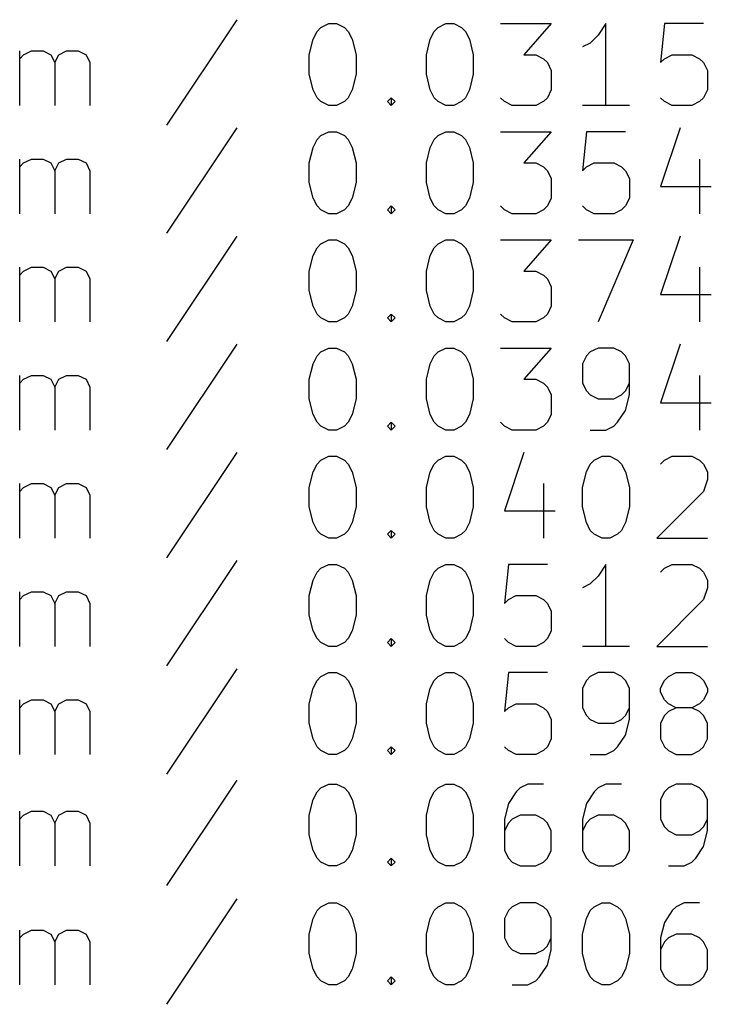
# Model space of a CAD drawing. Extents: x 95 to 218, y -204 to -74.
# Tile 2 of 8: x 110 to 127, y -203 to -179. Entities that reach past the tile are written whole.
import ezdxf

# ---------------------------------------------------------------- set-up
doc = ezdxf.new("R2010")
doc.units = 0
doc.layers.add('BLACK', color=7, linetype='CONTINUOUS')

msp = doc.modelspace()

# ---------------------------------------------------------------- linework, layer by layer
at = {"layer": 'BLACK', "linetype": 'CONTINUOUS'}
for p, q in [((115.775, -179.381), (114.061, -181.952)), ((117.832, -179.571), (118.023, -179.476)), ((118.023, -179.476), (118.213, -179.476)), ((118.213, -179.476), (118.404, -179.571)), ((120.69, -179.571), (120.88, -179.476)), ((120.88, -179.476), (121.071, -179.476)), ((121.071, -179.476), (121.261, -179.571)), ((122.213, -179.476), (123.452, -179.476)), ((123.452, -179.476), (122.785, -180.238)), ((124.785, -179.476), (124.594, -179.761)), ((124.785, -181.476), (124.785, -179.476)), ((126.213, -179.476), (126.118, -180.428)), ((127.166, -179.476), (126.213, -179.476)), ((117.642, -179.857), (117.737, -179.666)), ((117.737, -179.666), (117.832, -179.571)), ((118.404, -179.571), (118.499, -179.666)), ((118.499, -179.666), (118.594, -179.857)), ((120.499, -179.857), (120.594, -179.666)), ((120.594, -179.666), (120.69, -179.571)), ((121.261, -179.571), (121.356, -179.666)), ((121.356, -179.666), (121.452, -179.857)), ((117.547, -180.238), (117.642, -179.857)), ((118.594, -179.857), (118.69, -180.238)), ((120.404, -180.238), (120.499, -179.857)), ((121.452, -179.857), (121.547, -180.238)), ((124.404, -179.952), (124.213, -180.047)), ((124.594, -179.761), (124.404, -179.952)), ((110.48, -181.476), (110.48, -180.142)), ((110.575, -180.238), (110.766, -180.142)), ((110.766, -180.142), (111.052, -180.142)), ((111.052, -180.142), (111.242, -180.238)), ((111.432, -180.238), (111.623, -180.142)), ((111.623, -180.142), (111.909, -180.142)), ((111.909, -180.142), (112.099, -180.238)), ((110.48, -180.333), (110.575, -180.238)), ((111.242, -180.238), (111.337, -180.428)), ((111.337, -180.428), (111.432, -180.238)), ((111.337, -180.428), (111.337, -181.476)), ((112.099, -180.238), (112.194, -180.428)), ((112.194, -180.428), (112.194, -181.476)), ((117.547, -180.714), (117.547, -180.238)), ((118.69, -180.238), (118.69, -180.714)), ((120.404, -180.714), (120.404, -180.238)), ((121.547, -180.238), (121.547, -180.714)), ((122.785, -180.238), (123.071, -180.238)), ((123.071, -180.238), (123.261, -180.333)), ((123.261, -180.333), (123.356, -180.428)), ((123.356, -180.428), (123.452, -180.619)), ((126.118, -180.428), (126.213, -180.333)), ((126.213, -180.333), (126.404, -180.238)), ((126.404, -180.238), (126.88, -180.238)), ((126.88, -180.238), (127.071, -180.333)), ((127.071, -180.333), (127.166, -180.428)), ((127.166, -180.428), (127.261, -180.619)), ((123.452, -180.619), (123.452, -181.095)), ((127.261, -180.619), (127.261, -181.095)), ((117.642, -181.095), (117.547, -180.714)), ((118.69, -180.714), (118.594, -181.095)), ((120.499, -181.095), (120.404, -180.714)), ((121.547, -180.714), (121.452, -181.095)), ((117.737, -181.285), (117.642, -181.095)), ((118.594, -181.095), (118.499, -181.285)), ((120.594, -181.285), (120.499, -181.095)), ((121.452, -181.095), (121.356, -181.285)), ((123.452, -181.095), (123.356, -181.285)), ((127.261, -181.095), (127.166, -181.285)), ((117.832, -181.381), (117.737, -181.285)), ((118.023, -181.476), (117.832, -181.381)), ((118.404, -181.381), (118.213, -181.476)), ((118.499, -181.285), (118.404, -181.381)), ((119.452, -181.381), (119.547, -181.285)), ((119.547, -181.476), (119.452, -181.381)), ((119.547, -181.285), (119.642, -181.381)), ((119.547, -181.285), (119.547, -181.476)), ((119.642, -181.381), (119.547, -181.476)), ((120.69, -181.381), (120.594, -181.285)), ((120.88, -181.476), (120.69, -181.381)), ((121.261, -181.381), (121.071, -181.476)), ((121.356, -181.285), (121.261, -181.381)), ((122.309, -181.381), (122.213, -181.285)), ((122.499, -181.476), (122.309, -181.381)), ((123.261, -181.381), (123.071, -181.476)), ((123.356, -181.285), (123.261, -181.381)), ((126.213, -181.381), (126.118, -181.285)), ((126.404, -181.476), (126.213, -181.381)), ((127.071, -181.381), (126.88, -181.476)), ((127.166, -181.285), (127.071, -181.381)), ((118.213, -181.476), (118.023, -181.476)), ((121.071, -181.476), (120.88, -181.476)), ((123.071, -181.476), (122.499, -181.476)), ((125.356, -181.476), (124.213, -181.476)), ((126.88, -181.476), (126.404, -181.476)), ((115.775, -182.021), (114.061, -184.592)), ((117.832, -182.211), (118.023, -182.116)), ((118.023, -182.116), (118.213, -182.116)), ((118.213, -182.116), (118.404, -182.211)), ((120.69, -182.211), (120.88, -182.116)), ((120.88, -182.116), (121.071, -182.116)), ((121.071, -182.116), (121.261, -182.211)), ((122.213, -182.116), (123.452, -182.116)), ((123.452, -182.116), (122.785, -182.878)), ((124.309, -182.116), (124.213, -183.068)), ((125.261, -182.116), (124.309, -182.116)), ((126.594, -182.021), (126.118, -183.449)), ((117.642, -182.497), (117.737, -182.306)), ((117.737, -182.306), (117.832, -182.211)), ((118.404, -182.211), (118.499, -182.306)), ((118.499, -182.306), (118.594, -182.497)), ((120.499, -182.497), (120.594, -182.306)), ((120.594, -182.306), (120.69, -182.211)), ((121.261, -182.211), (121.356, -182.306)), ((121.356, -182.306), (121.452, -182.497)), ((117.547, -182.878), (117.642, -182.497)), ((118.594, -182.497), (118.69, -182.878)), ((120.404, -182.878), (120.499, -182.497)), ((121.452, -182.497), (121.547, -182.878)), ((110.48, -184.116), (110.48, -182.782)), ((110.575, -182.878), (110.766, -182.782)), ((110.766, -182.782), (111.052, -182.782)), ((111.052, -182.782), (111.242, -182.878)), ((111.432, -182.878), (111.623, -182.782)), ((111.623, -182.782), (111.909, -182.782)), ((111.909, -182.782), (112.099, -182.878)), ((127.071, -182.782), (127.071, -184.116)), ((110.48, -182.973), (110.575, -182.878)), ((111.242, -182.878), (111.337, -183.068)), ((111.337, -183.068), (111.432, -182.878)), ((111.337, -183.068), (111.337, -184.116)), ((112.099, -182.878), (112.194, -183.068)), ((112.194, -183.068), (112.194, -184.116)), ((117.547, -183.354), (117.547, -182.878)), ((118.69, -182.878), (118.69, -183.354)), ((120.404, -183.354), (120.404, -182.878)), ((121.547, -182.878), (121.547, -183.354)), ((122.785, -182.878), (123.071, -182.878)), ((123.071, -182.878), (123.261, -182.973)), ((123.261, -182.973), (123.356, -183.068)), ((123.356, -183.068), (123.452, -183.259)), ((124.213, -183.068), (124.309, -182.973)), ((124.309, -182.973), (124.499, -182.878)), ((124.499, -182.878), (124.975, -182.878)), ((124.975, -182.878), (125.166, -182.973)), ((125.166, -182.973), (125.261, -183.068)), ((125.261, -183.068), (125.356, -183.259)), ((117.642, -183.735), (117.547, -183.354)), ((118.69, -183.354), (118.594, -183.735)), ((120.499, -183.735), (120.404, -183.354)), ((121.547, -183.354), (121.452, -183.735)), ((123.452, -183.259), (123.452, -183.735)), ((125.356, -183.259), (125.356, -183.735)), ((126.118, -183.449), (127.356, -183.449)), ((117.737, -183.925), (117.642, -183.735)), ((118.594, -183.735), (118.499, -183.925)), ((120.594, -183.925), (120.499, -183.735)), ((121.452, -183.735), (121.356, -183.925)), ((123.452, -183.735), (123.356, -183.925)), ((125.356, -183.735), (125.261, -183.925)), ((117.832, -184.021), (117.737, -183.925)), ((118.023, -184.116), (117.832, -184.021)), ((118.404, -184.021), (118.213, -184.116)), ((118.499, -183.925), (118.404, -184.021)), ((119.452, -184.021), (119.547, -183.925)), ((119.547, -184.116), (119.452, -184.021)), ((119.547, -183.925), (119.642, -184.021)), ((119.547, -183.925), (119.547, -184.116)), ((119.642, -184.021), (119.547, -184.116)), ((120.69, -184.021), (120.594, -183.925)), ((120.88, -184.116), (120.69, -184.021)), ((121.261, -184.021), (121.071, -184.116)), ((121.356, -183.925), (121.261, -184.021)), ((122.309, -184.021), (122.213, -183.925)), ((122.499, -184.116), (122.309, -184.021)), ((123.261, -184.021), (123.071, -184.116)), ((123.356, -183.925), (123.261, -184.021)), ((124.309, -184.021), (124.213, -183.925)), ((124.499, -184.116), (124.309, -184.021)), ((125.166, -184.021), (124.975, -184.116)), ((125.261, -183.925), (125.166, -184.021)), ((118.213, -184.116), (118.023, -184.116)), ((121.071, -184.116), (120.88, -184.116)), ((123.071, -184.116), (122.499, -184.116)), ((124.975, -184.116), (124.499, -184.116)), ((115.775, -184.661), (114.061, -187.232)), ((117.832, -184.851), (118.023, -184.756)), ((118.023, -184.756), (118.213, -184.756)), ((118.213, -184.756), (118.404, -184.851)), ((120.69, -184.851), (120.88, -184.756)), ((120.88, -184.756), (121.071, -184.756)), ((121.071, -184.756), (121.261, -184.851)), ((122.213, -184.756), (123.452, -184.756)), ((123.452, -184.756), (122.785, -185.518)), ((124.118, -184.756), (125.452, -184.756)), ((125.452, -184.756), (124.594, -186.756)), ((126.594, -184.661), (126.118, -186.089)), ((117.642, -185.137), (117.737, -184.946)), ((117.737, -184.946), (117.832, -184.851)), ((118.404, -184.851), (118.499, -184.946)), ((118.499, -184.946), (118.594, -185.137)), ((120.499, -185.137), (120.594, -184.946)), ((120.594, -184.946), (120.69, -184.851)), ((121.261, -184.851), (121.356, -184.946)), ((121.356, -184.946), (121.452, -185.137)), ((117.547, -185.518), (117.642, -185.137)), ((118.594, -185.137), (118.69, -185.518)), ((120.404, -185.518), (120.499, -185.137)), ((121.452, -185.137), (121.547, -185.518)), ((110.48, -186.756), (110.48, -185.422)), ((110.48, -185.613), (110.575, -185.518)), ((110.575, -185.518), (110.766, -185.422)), ((110.766, -185.422), (111.052, -185.422)), ((111.052, -185.422), (111.242, -185.518)), ((111.242, -185.518), (111.337, -185.708)), ((111.337, -185.708), (111.432, -185.518)), ((111.432, -185.518), (111.623, -185.422)), ((111.623, -185.422), (111.909, -185.422)), ((111.909, -185.422), (112.099, -185.518)), ((112.099, -185.518), (112.194, -185.708)), ((117.547, -185.994), (117.547, -185.518)), ((118.69, -185.518), (118.69, -185.994)), ((120.404, -185.994), (120.404, -185.518)), ((121.547, -185.518), (121.547, -185.994)), ((122.785, -185.518), (123.071, -185.518)), ((123.071, -185.518), (123.261, -185.613)), ((127.071, -185.422), (127.071, -186.756)), ((111.337, -185.708), (111.337, -186.756)), ((112.194, -185.708), (112.194, -186.756)), ((123.261, -185.613), (123.356, -185.708)), ((123.356, -185.708), (123.452, -185.899)), ((117.642, -186.375), (117.547, -185.994)), ((118.69, -185.994), (118.594, -186.375)), ((120.499, -186.375), (120.404, -185.994)), ((121.547, -185.994), (121.452, -186.375)), ((123.452, -185.899), (123.452, -186.375)), ((126.118, -186.089), (127.356, -186.089)), ((117.737, -186.565), (117.642, -186.375)), ((118.594, -186.375), (118.499, -186.565)), ((120.594, -186.565), (120.499, -186.375)), ((121.452, -186.375), (121.356, -186.565)), ((123.452, -186.375), (123.356, -186.565)), ((117.832, -186.661), (117.737, -186.565)), ((118.023, -186.756), (117.832, -186.661)), ((118.404, -186.661), (118.213, -186.756)), ((118.499, -186.565), (118.404, -186.661)), ((119.452, -186.661), (119.547, -186.565)), ((119.547, -186.756), (119.452, -186.661)), ((119.547, -186.565), (119.642, -186.661)), ((119.547, -186.565), (119.547, -186.756)), ((119.642, -186.661), (119.547, -186.756)), ((120.69, -186.661), (120.594, -186.565)), ((120.88, -186.756), (120.69, -186.661)), ((121.261, -186.661), (121.071, -186.756)), ((121.356, -186.565), (121.261, -186.661)), ((122.309, -186.661), (122.213, -186.565)), ((122.499, -186.756), (122.309, -186.661)), ((123.261, -186.661), (123.071, -186.756)), ((123.356, -186.565), (123.261, -186.661)), ((118.213, -186.756), (118.023, -186.756)), ((121.071, -186.756), (120.88, -186.756)), ((123.071, -186.756), (122.499, -186.756)), ((115.775, -187.301), (114.061, -189.872)), ((117.832, -187.491), (118.023, -187.396)), ((118.023, -187.396), (118.213, -187.396)), ((118.213, -187.396), (118.404, -187.491)), ((120.69, -187.491), (120.88, -187.396)), ((120.88, -187.396), (121.071, -187.396)), ((121.071, -187.396), (121.261, -187.491)), ((122.213, -187.396), (123.452, -187.396)), ((123.452, -187.396), (122.785, -188.158)), ((124.594, -187.396), (124.404, -187.491)), ((124.975, -187.396), (124.594, -187.396)), ((125.166, -187.491), (124.975, -187.396)), ((126.594, -187.301), (126.118, -188.729)), ((117.642, -187.777), (117.737, -187.586)), ((117.737, -187.586), (117.832, -187.491)), ((118.404, -187.491), (118.499, -187.586)), ((118.499, -187.586), (118.594, -187.777)), ((120.499, -187.777), (120.594, -187.586)), ((120.594, -187.586), (120.69, -187.491)), ((121.261, -187.491), (121.356, -187.586)), ((121.356, -187.586), (121.452, -187.777)), ((124.309, -187.586), (124.213, -187.777)), ((124.404, -187.491), (124.309, -187.586)), ((125.261, -187.586), (125.166, -187.491)), ((125.356, -187.777), (125.261, -187.586)), ((117.547, -188.158), (117.642, -187.777)), ((118.594, -187.777), (118.69, -188.158)), ((120.404, -188.158), (120.499, -187.777)), ((121.452, -187.777), (121.547, -188.158)), ((124.213, -187.777), (124.213, -188.253)), ((125.356, -188.539), (125.356, -187.777)), ((110.48, -189.396), (110.48, -188.062)), ((110.48, -188.253), (110.575, -188.158)), ((110.575, -188.158), (110.766, -188.062)), ((110.766, -188.062), (111.052, -188.062)), ((111.052, -188.062), (111.242, -188.158)), ((111.242, -188.158), (111.337, -188.348)), ((111.337, -188.348), (111.432, -188.158)), ((111.432, -188.158), (111.623, -188.062)), ((111.623, -188.062), (111.909, -188.062)), ((111.909, -188.062), (112.099, -188.158)), ((112.099, -188.158), (112.194, -188.348)), ((117.547, -188.634), (117.547, -188.158)), ((118.69, -188.158), (118.69, -188.634)), ((120.404, -188.634), (120.404, -188.158)), ((121.547, -188.158), (121.547, -188.634)), ((122.785, -188.158), (123.071, -188.158)), ((123.071, -188.158), (123.261, -188.253)), ((127.071, -188.062), (127.071, -189.396)), ((111.337, -188.348), (111.337, -189.396)), ((112.194, -188.348), (112.194, -189.396)), ((123.261, -188.253), (123.356, -188.348)), ((123.356, -188.348), (123.452, -188.539)), ((124.213, -188.253), (124.309, -188.443)), ((125.261, -188.443), (125.356, -188.253)), ((117.642, -189.015), (117.547, -188.634)), ((118.69, -188.634), (118.594, -189.015)), ((120.499, -189.015), (120.404, -188.634)), ((121.547, -188.634), (121.452, -189.015)), ((123.452, -188.539), (123.452, -189.015)), ((124.309, -188.443), (124.404, -188.539)), ((124.404, -188.539), (124.594, -188.634)), ((124.594, -188.634), (124.975, -188.634)), ((124.975, -188.634), (125.166, -188.539)), ((125.166, -188.539), (125.261, -188.443)), ((125.261, -188.92), (125.356, -188.539)), ((126.118, -188.729), (127.356, -188.729)), ((117.737, -189.205), (117.642, -189.015)), ((118.594, -189.015), (118.499, -189.205)), ((120.594, -189.205), (120.499, -189.015)), ((121.452, -189.015), (121.356, -189.205)), ((123.452, -189.015), (123.356, -189.205)), ((125.071, -189.205), (125.261, -188.92)), ((117.832, -189.301), (117.737, -189.205)), ((118.023, -189.396), (117.832, -189.301)), ((118.404, -189.301), (118.213, -189.396)), ((118.499, -189.205), (118.404, -189.301)), ((119.452, -189.301), (119.547, -189.205)), ((119.547, -189.396), (119.452, -189.301)), ((119.547, -189.205), (119.642, -189.301)), ((119.547, -189.205), (119.547, -189.396)), ((119.642, -189.301), (119.547, -189.396)), ((120.69, -189.301), (120.594, -189.205)), ((120.88, -189.396), (120.69, -189.301)), ((121.261, -189.301), (121.071, -189.396)), ((121.356, -189.205), (121.261, -189.301)), ((122.309, -189.301), (122.213, -189.205)), ((122.499, -189.396), (122.309, -189.301)), ((123.261, -189.301), (123.071, -189.396)), ((123.356, -189.205), (123.261, -189.301)), ((124.785, -189.396), (124.975, -189.301)), ((124.975, -189.301), (125.071, -189.205)), ((118.213, -189.396), (118.023, -189.396)), ((121.071, -189.396), (120.88, -189.396)), ((123.071, -189.396), (122.499, -189.396)), ((124.404, -189.396), (124.785, -189.396)), ((115.775, -189.941), (114.061, -192.512)), ((117.832, -190.131), (118.023, -190.036)), ((118.023, -190.036), (118.213, -190.036)), ((118.213, -190.036), (118.404, -190.131)), ((120.69, -190.131), (120.88, -190.036)), ((120.88, -190.036), (121.071, -190.036)), ((121.071, -190.036), (121.261, -190.131)), ((122.785, -189.941), (122.309, -191.369)), ((124.499, -190.131), (124.69, -190.036)), ((124.69, -190.036), (124.88, -190.036)), ((124.88, -190.036), (125.071, -190.131)), ((126.213, -190.131), (126.404, -190.036)), ((126.404, -190.036), (126.88, -190.036)), ((126.88, -190.036), (127.071, -190.131)), ((117.642, -190.417), (117.737, -190.226)), ((117.737, -190.226), (117.832, -190.131)), ((118.404, -190.131), (118.499, -190.226)), ((118.499, -190.226), (118.594, -190.417)), ((120.499, -190.417), (120.594, -190.226)), ((120.594, -190.226), (120.69, -190.131)), ((121.261, -190.131), (121.356, -190.226)), ((121.356, -190.226), (121.452, -190.417)), ((124.309, -190.417), (124.404, -190.226)), ((124.404, -190.226), (124.499, -190.131)), ((125.071, -190.131), (125.166, -190.226)), ((125.166, -190.226), (125.261, -190.417)), ((126.118, -190.226), (126.213, -190.131)), ((127.071, -190.131), (127.166, -190.226)), ((127.166, -190.226), (127.261, -190.417)), ((117.547, -190.798), (117.642, -190.417)), ((118.594, -190.417), (118.69, -190.798)), ((120.404, -190.798), (120.499, -190.417)), ((121.452, -190.417), (121.547, -190.798)), ((124.213, -190.798), (124.309, -190.417)), ((125.261, -190.417), (125.356, -190.798)), ((127.261, -190.417), (127.261, -190.607)), ((110.48, -192.036), (110.48, -190.702)), ((110.48, -190.893), (110.575, -190.798)), ((110.575, -190.798), (110.766, -190.702)), ((110.766, -190.702), (111.052, -190.702)), ((111.052, -190.702), (111.242, -190.798)), ((111.242, -190.798), (111.337, -190.988)), ((111.337, -190.988), (111.432, -190.798)), ((111.432, -190.798), (111.623, -190.702)), ((111.623, -190.702), (111.909, -190.702)), ((111.909, -190.702), (112.099, -190.798)), ((112.099, -190.798), (112.194, -190.988)), ((117.547, -191.274), (117.547, -190.798)), ((118.69, -190.798), (118.69, -191.274)), ((120.404, -191.274), (120.404, -190.798)), ((121.547, -190.798), (121.547, -191.274)), ((123.261, -190.702), (123.261, -192.036)), ((124.213, -191.274), (124.213, -190.798)), ((125.356, -190.798), (125.356, -191.274)), ((127.261, -190.607), (127.166, -190.893)), ((111.337, -190.988), (111.337, -192.036)), ((112.194, -190.988), (112.194, -192.036)), ((127.166, -190.893), (126.023, -192.036)), ((117.642, -191.655), (117.547, -191.274)), ((118.69, -191.274), (118.594, -191.655)), ((120.499, -191.655), (120.404, -191.274)), ((121.547, -191.274), (121.452, -191.655)), ((124.309, -191.655), (124.213, -191.274)), ((125.356, -191.274), (125.261, -191.655)), ((122.309, -191.369), (123.547, -191.369)), ((117.737, -191.845), (117.642, -191.655)), ((118.594, -191.655), (118.499, -191.845)), ((120.594, -191.845), (120.499, -191.655)), ((121.452, -191.655), (121.356, -191.845)), ((124.404, -191.845), (124.309, -191.655)), ((125.261, -191.655), (125.166, -191.845)), ((117.832, -191.941), (117.737, -191.845)), ((118.023, -192.036), (117.832, -191.941)), ((118.404, -191.941), (118.213, -192.036)), ((118.499, -191.845), (118.404, -191.941)), ((119.452, -191.941), (119.547, -191.845)), ((119.547, -192.036), (119.452, -191.941)), ((119.547, -191.845), (119.642, -191.941)), ((119.547, -191.845), (119.547, -192.036)), ((119.642, -191.941), (119.547, -192.036)), ((120.69, -191.941), (120.594, -191.845)), ((120.88, -192.036), (120.69, -191.941)), ((121.261, -191.941), (121.071, -192.036)), ((121.356, -191.845), (121.261, -191.941)), ((124.499, -191.941), (124.404, -191.845)), ((124.69, -192.036), (124.499, -191.941)), ((125.071, -191.941), (124.88, -192.036)), ((125.166, -191.845), (125.071, -191.941)), ((118.213, -192.036), (118.023, -192.036)), ((121.071, -192.036), (120.88, -192.036)), ((124.88, -192.036), (124.69, -192.036)), ((126.023, -192.036), (127.261, -192.036)), ((115.775, -192.581), (114.061, -195.152)), ((117.832, -192.771), (118.023, -192.676)), ((118.023, -192.676), (118.213, -192.676)), ((118.213, -192.676), (118.404, -192.771)), ((120.69, -192.771), (120.88, -192.676)), ((120.88, -192.676), (121.071, -192.676)), ((121.071, -192.676), (121.261, -192.771)), ((122.404, -192.676), (122.309, -193.628)), ((123.356, -192.676), (122.404, -192.676)), ((124.785, -192.676), (124.594, -192.961)), ((124.785, -194.676), (124.785, -192.676)), ((126.213, -192.771), (126.404, -192.676)), ((126.404, -192.676), (126.88, -192.676)), ((126.88, -192.676), (127.071, -192.771)), ((117.642, -193.057), (117.737, -192.866)), ((117.737, -192.866), (117.832, -192.771)), ((118.404, -192.771), (118.499, -192.866)), ((118.499, -192.866), (118.594, -193.057)), ((120.499, -193.057), (120.594, -192.866)), ((120.594, -192.866), (120.69, -192.771)), ((121.261, -192.771), (121.356, -192.866)), ((121.356, -192.866), (121.452, -193.057)), ((124.594, -192.961), (124.404, -193.152)), ((126.118, -192.866), (126.213, -192.771)), ((127.071, -192.771), (127.166, -192.866)), ((127.166, -192.866), (127.261, -193.057)), ((117.547, -193.438), (117.642, -193.057)), ((118.594, -193.057), (118.69, -193.438)), ((120.404, -193.438), (120.499, -193.057)), ((121.452, -193.057), (121.547, -193.438)), ((124.404, -193.152), (124.213, -193.247)), ((127.261, -193.057), (127.261, -193.247)), ((110.48, -194.676), (110.48, -193.342)), ((110.48, -193.533), (110.575, -193.438)), ((110.575, -193.438), (110.766, -193.342)), ((110.766, -193.342), (111.052, -193.342)), ((111.052, -193.342), (111.242, -193.438)), ((111.242, -193.438), (111.337, -193.628)), ((111.337, -193.628), (111.432, -193.438)), ((111.432, -193.438), (111.623, -193.342)), ((111.623, -193.342), (111.909, -193.342)), ((111.909, -193.342), (112.099, -193.438)), ((112.099, -193.438), (112.194, -193.628)), ((117.547, -193.914), (117.547, -193.438)), ((118.69, -193.438), (118.69, -193.914)), ((120.404, -193.914), (120.404, -193.438)), ((121.547, -193.438), (121.547, -193.914)), ((122.404, -193.533), (122.594, -193.438)), ((122.594, -193.438), (123.071, -193.438)), ((123.071, -193.438), (123.261, -193.533)), ((127.261, -193.247), (127.166, -193.533)), ((111.337, -193.628), (111.337, -194.676)), ((112.194, -193.628), (112.194, -194.676)), ((122.309, -193.628), (122.404, -193.533)), ((123.261, -193.533), (123.356, -193.628)), ((123.356, -193.628), (123.452, -193.819)), ((127.166, -193.533), (126.023, -194.676)), ((117.642, -194.295), (117.547, -193.914)), ((118.69, -193.914), (118.594, -194.295)), ((120.499, -194.295), (120.404, -193.914)), ((121.547, -193.914), (121.452, -194.295)), ((123.452, -193.819), (123.452, -194.295)), ((117.737, -194.485), (117.642, -194.295)), ((118.594, -194.295), (118.499, -194.485)), ((120.594, -194.485), (120.499, -194.295)), ((121.452, -194.295), (121.356, -194.485)), ((123.452, -194.295), (123.356, -194.485)), ((117.832, -194.581), (117.737, -194.485)), ((118.023, -194.676), (117.832, -194.581)), ((118.404, -194.581), (118.213, -194.676)), ((118.499, -194.485), (118.404, -194.581)), ((119.452, -194.581), (119.547, -194.485)), ((119.547, -194.676), (119.452, -194.581)), ((119.547, -194.485), (119.642, -194.581)), ((119.547, -194.485), (119.547, -194.676)), ((119.642, -194.581), (119.547, -194.676)), ((120.69, -194.581), (120.594, -194.485)), ((120.88, -194.676), (120.69, -194.581)), ((121.261, -194.581), (121.071, -194.676)), ((121.356, -194.485), (121.261, -194.581)), ((122.404, -194.581), (122.309, -194.485)), ((122.594, -194.676), (122.404, -194.581)), ((123.261, -194.581), (123.071, -194.676)), ((123.356, -194.485), (123.261, -194.581)), ((118.213, -194.676), (118.023, -194.676)), ((121.071, -194.676), (120.88, -194.676)), ((123.071, -194.676), (122.594, -194.676)), ((125.356, -194.676), (124.213, -194.676)), ((126.023, -194.676), (127.261, -194.676)), ((115.775, -195.221), (114.061, -197.792)), ((117.832, -195.411), (118.023, -195.316)), ((118.023, -195.316), (118.213, -195.316)), ((118.213, -195.316), (118.404, -195.411)), ((120.69, -195.411), (120.88, -195.316)), ((120.88, -195.316), (121.071, -195.316)), ((121.071, -195.316), (121.261, -195.411)), ((122.404, -195.316), (122.309, -196.268)), ((123.356, -195.316), (122.404, -195.316)), ((124.594, -195.316), (124.404, -195.411)), ((124.975, -195.316), (124.594, -195.316)), ((125.166, -195.411), (124.975, -195.316)), ((126.309, -195.411), (126.499, -195.316)), ((126.499, -195.316), (126.88, -195.316)), ((126.88, -195.316), (127.071, -195.411)), ((117.642, -195.697), (117.737, -195.506)), ((117.737, -195.506), (117.832, -195.411)), ((118.404, -195.411), (118.499, -195.506)), ((118.499, -195.506), (118.594, -195.697)), ((120.499, -195.697), (120.594, -195.506)), ((120.594, -195.506), (120.69, -195.411)), ((121.261, -195.411), (121.356, -195.506)), ((121.356, -195.506), (121.452, -195.697)), ((124.309, -195.506), (124.213, -195.697)), ((124.404, -195.411), (124.309, -195.506)), ((125.261, -195.506), (125.166, -195.411)), ((125.356, -195.697), (125.261, -195.506)), ((126.118, -195.697), (126.213, -195.506)), ((126.213, -195.506), (126.309, -195.411)), ((127.071, -195.411), (127.166, -195.506)), ((127.166, -195.506), (127.261, -195.697)), ((117.547, -196.078), (117.642, -195.697)), ((118.594, -195.697), (118.69, -196.078)), ((120.404, -196.078), (120.499, -195.697)), ((121.452, -195.697), (121.547, -196.078)), ((124.213, -195.697), (124.213, -196.173)), ((125.356, -196.459), (125.356, -195.697)), ((126.118, -195.792), (126.118, -195.697)), ((126.213, -195.982), (126.118, -195.792)), ((127.261, -195.792), (127.166, -195.982)), ((127.261, -195.697), (127.261, -195.792)), ((110.48, -197.316), (110.48, -195.982)), ((110.48, -196.173), (110.575, -196.078)), ((110.575, -196.078), (110.766, -195.982)), ((110.766, -195.982), (111.052, -195.982)), ((111.052, -195.982), (111.242, -196.078)), ((111.242, -196.078), (111.337, -196.268)), ((111.337, -196.268), (111.432, -196.078)), ((111.432, -196.078), (111.623, -195.982)), ((111.623, -195.982), (111.909, -195.982)), ((111.909, -195.982), (112.099, -196.078)), ((112.099, -196.078), (112.194, -196.268)), ((117.547, -196.554), (117.547, -196.078)), ((118.69, -196.078), (118.69, -196.554)), ((120.404, -196.554), (120.404, -196.078)), ((121.547, -196.078), (121.547, -196.554)), ((122.404, -196.173), (122.594, -196.078)), ((122.594, -196.078), (123.071, -196.078)), ((123.071, -196.078), (123.261, -196.173)), ((126.309, -196.078), (126.213, -195.982)), ((126.499, -196.173), (126.309, -196.078)), ((127.071, -196.078), (126.88, -196.173)), ((127.166, -195.982), (127.071, -196.078)), ((111.337, -196.268), (111.337, -197.316)), ((112.194, -196.268), (112.194, -197.316)), ((122.309, -196.268), (122.404, -196.173)), ((123.261, -196.173), (123.356, -196.268)), ((123.356, -196.268), (123.452, -196.459)), ((124.213, -196.173), (124.309, -196.363)), ((125.261, -196.363), (125.356, -196.173)), ((126.309, -196.268), (126.213, -196.363)), ((126.499, -196.173), (126.309, -196.268)), ((126.88, -196.173), (126.499, -196.173)), ((127.071, -196.268), (126.88, -196.173)), ((127.166, -196.363), (127.071, -196.268)), ((117.642, -196.935), (117.547, -196.554)), ((118.69, -196.554), (118.594, -196.935)), ((120.499, -196.935), (120.404, -196.554)), ((121.547, -196.554), (121.452, -196.935)), ((123.452, -196.459), (123.452, -196.935)), ((124.309, -196.363), (124.404, -196.459)), ((124.404, -196.459), (124.594, -196.554)), ((124.594, -196.554), (124.975, -196.554)), ((124.975, -196.554), (125.166, -196.459)), ((125.166, -196.459), (125.261, -196.363)), ((125.261, -196.84), (125.356, -196.459)), ((126.213, -196.363), (126.118, -196.554)), ((126.118, -196.554), (126.118, -196.935)), ((127.261, -196.554), (127.166, -196.363)), ((127.261, -196.935), (127.261, -196.554)), ((117.737, -197.125), (117.642, -196.935)), ((118.594, -196.935), (118.499, -197.125)), ((120.594, -197.125), (120.499, -196.935)), ((121.452, -196.935), (121.356, -197.125)), ((123.452, -196.935), (123.356, -197.125)), ((125.071, -197.125), (125.261, -196.84)), ((126.118, -196.935), (126.213, -197.125)), ((127.166, -197.125), (127.261, -196.935)), ((117.832, -197.221), (117.737, -197.125)), ((118.023, -197.316), (117.832, -197.221)), ((118.404, -197.221), (118.213, -197.316)), ((118.499, -197.125), (118.404, -197.221)), ((119.452, -197.221), (119.547, -197.125)), ((119.547, -197.316), (119.452, -197.221)), ((119.547, -197.125), (119.642, -197.221)), ((119.547, -197.125), (119.547, -197.316)), ((119.642, -197.221), (119.547, -197.316)), ((120.69, -197.221), (120.594, -197.125)), ((120.88, -197.316), (120.69, -197.221)), ((121.261, -197.221), (121.071, -197.316)), ((121.356, -197.125), (121.261, -197.221)), ((122.404, -197.221), (122.309, -197.125)), ((122.594, -197.316), (122.404, -197.221)), ((123.261, -197.221), (123.071, -197.316)), ((123.356, -197.125), (123.261, -197.221)), ((124.785, -197.316), (124.975, -197.221)), ((124.975, -197.221), (125.071, -197.125)), ((126.213, -197.125), (126.309, -197.221)), ((126.309, -197.221), (126.499, -197.316)), ((126.88, -197.316), (127.071, -197.221)), ((127.071, -197.221), (127.166, -197.125)), ((118.213, -197.316), (118.023, -197.316)), ((121.071, -197.316), (120.88, -197.316)), ((123.071, -197.316), (122.594, -197.316)), ((124.404, -197.316), (124.785, -197.316)), ((126.499, -197.316), (126.88, -197.316)), ((115.775, -197.941), (114.061, -200.512)), ((117.642, -198.417), (117.737, -198.226)), ((117.737, -198.226), (117.832, -198.131)), ((117.832, -198.131), (118.023, -198.036)), ((118.023, -198.036), (118.213, -198.036)), ((118.213, -198.036), (118.404, -198.131)), ((118.404, -198.131), (118.499, -198.226)), ((118.499, -198.226), (118.594, -198.417)), ((120.499, -198.417), (120.594, -198.226)), ((120.594, -198.226), (120.69, -198.131)), ((120.69, -198.131), (120.88, -198.036)), ((120.88, -198.036), (121.071, -198.036)), ((121.071, -198.036), (121.261, -198.131)), ((121.261, -198.131), (121.356, -198.226)), ((121.356, -198.226), (121.452, -198.417)), ((122.594, -198.226), (122.404, -198.512)), ((122.69, -198.131), (122.594, -198.226)), ((122.88, -198.036), (122.69, -198.131)), ((123.261, -198.036), (122.88, -198.036)), ((124.499, -198.226), (124.309, -198.512)), ((124.594, -198.131), (124.499, -198.226)), ((124.785, -198.036), (124.594, -198.131)), ((125.166, -198.036), (124.785, -198.036)), ((126.213, -198.226), (126.118, -198.417)), ((126.309, -198.131), (126.213, -198.226)), ((126.499, -198.036), (126.309, -198.131)), ((126.88, -198.036), (126.499, -198.036)), ((127.071, -198.131), (126.88, -198.036)), ((127.166, -198.226), (127.071, -198.131)), ((127.261, -198.417), (127.166, -198.226)), ((117.547, -198.798), (117.642, -198.417)), ((118.594, -198.417), (118.69, -198.798)), ((120.404, -198.798), (120.499, -198.417)), ((121.452, -198.417), (121.547, -198.798)), ((126.118, -198.417), (126.118, -198.893)), ((127.261, -199.179), (127.261, -198.417)), ((110.48, -200.036), (110.48, -198.702)), ((110.575, -198.798), (110.766, -198.702)), ((110.766, -198.702), (111.052, -198.702)), ((111.052, -198.702), (111.242, -198.798)), ((111.432, -198.798), (111.623, -198.702)), ((111.623, -198.702), (111.909, -198.702)), ((111.909, -198.702), (112.099, -198.798)), ((122.404, -198.512), (122.309, -198.893)), ((124.309, -198.512), (124.213, -198.893)), ((110.48, -198.893), (110.575, -198.798)), ((111.242, -198.798), (111.337, -198.988)), ((111.337, -198.988), (111.432, -198.798)), ((112.099, -198.798), (112.194, -198.988)), ((117.547, -199.274), (117.547, -198.798)), ((118.69, -198.798), (118.69, -199.274)), ((120.404, -199.274), (120.404, -198.798)), ((121.547, -198.798), (121.547, -199.274)), ((122.309, -198.893), (122.309, -199.655)), ((122.499, -198.893), (122.404, -198.988)), ((122.69, -198.798), (122.499, -198.893)), ((123.071, -198.798), (122.69, -198.798)), ((123.261, -198.893), (123.071, -198.798)), ((123.356, -198.988), (123.261, -198.893)), ((124.213, -198.893), (124.213, -199.655)), ((124.404, -198.893), (124.309, -198.988)), ((124.594, -198.798), (124.404, -198.893)), ((124.975, -198.798), (124.594, -198.798)), ((125.166, -198.893), (124.975, -198.798)), ((125.261, -198.988), (125.166, -198.893)), ((126.118, -198.893), (126.213, -199.083)), ((127.166, -199.083), (127.261, -198.893)), ((111.337, -198.988), (111.337, -200.036)), ((112.194, -198.988), (112.194, -200.036)), ((122.404, -198.988), (122.309, -199.179)), ((123.452, -199.179), (123.356, -198.988)), ((123.452, -199.655), (123.452, -199.179)), ((124.309, -198.988), (124.213, -199.179)), ((125.356, -199.179), (125.261, -198.988)), ((125.356, -199.655), (125.356, -199.179)), ((126.213, -199.083), (126.309, -199.179)), ((126.309, -199.179), (126.499, -199.274)), ((126.88, -199.274), (127.071, -199.179)), ((127.071, -199.179), (127.166, -199.083)), ((127.166, -199.56), (127.261, -199.179)), ((117.642, -199.655), (117.547, -199.274)), ((118.69, -199.274), (118.594, -199.655)), ((120.499, -199.655), (120.404, -199.274)), ((121.547, -199.274), (121.452, -199.655)), ((126.499, -199.274), (126.88, -199.274)), ((117.737, -199.845), (117.642, -199.655)), ((118.594, -199.655), (118.499, -199.845)), ((120.594, -199.845), (120.499, -199.655)), ((121.452, -199.655), (121.356, -199.845)), ((122.309, -199.655), (122.404, -199.845)), ((123.356, -199.845), (123.452, -199.655)), ((124.213, -199.655), (124.309, -199.845)), ((125.261, -199.845), (125.356, -199.655)), ((126.975, -199.845), (127.166, -199.56)), ((117.832, -199.941), (117.737, -199.845)), ((118.499, -199.845), (118.404, -199.941)), ((119.452, -199.941), (119.547, -199.845)), ((119.547, -199.845), (119.642, -199.941)), ((119.547, -199.845), (119.547, -200.036)), ((120.69, -199.941), (120.594, -199.845)), ((121.356, -199.845), (121.261, -199.941)), ((122.404, -199.845), (122.499, -199.941)), ((123.261, -199.941), (123.356, -199.845)), ((124.309, -199.845), (124.404, -199.941)), ((125.166, -199.941), (125.261, -199.845)), ((126.88, -199.941), (126.975, -199.845)), ((118.023, -200.036), (117.832, -199.941)), ((118.213, -200.036), (118.023, -200.036)), ((118.404, -199.941), (118.213, -200.036)), ((119.547, -200.036), (119.452, -199.941)), ((119.642, -199.941), (119.547, -200.036)), ((120.88, -200.036), (120.69, -199.941)), ((121.071, -200.036), (120.88, -200.036)), ((121.261, -199.941), (121.071, -200.036)), ((122.499, -199.941), (122.69, -200.036)), ((122.69, -200.036), (123.071, -200.036)), ((123.071, -200.036), (123.261, -199.941)), ((124.404, -199.941), (124.594, -200.036)), ((124.594, -200.036), (124.975, -200.036)), ((124.975, -200.036), (125.166, -199.941)), ((126.309, -200.036), (126.69, -200.036)), ((126.69, -200.036), (126.88, -199.941)), ((115.775, -200.841), (114.061, -203.412)), ((117.642, -201.317), (117.737, -201.126)), ((117.737, -201.126), (117.832, -201.031)), ((117.832, -201.031), (118.023, -200.936)), ((118.023, -200.936), (118.213, -200.936)), ((118.213, -200.936), (118.404, -201.031)), ((118.404, -201.031), (118.499, -201.126)), ((118.499, -201.126), (118.594, -201.317)), ((120.499, -201.317), (120.594, -201.126)), ((120.594, -201.126), (120.69, -201.031)), ((120.69, -201.031), (120.88, -200.936)), ((120.88, -200.936), (121.071, -200.936)), ((121.071, -200.936), (121.261, -201.031)), ((121.261, -201.031), (121.356, -201.126)), ((121.356, -201.126), (121.452, -201.317)), ((122.404, -201.126), (122.309, -201.317)), ((122.499, -201.031), (122.404, -201.126)), ((122.69, -200.936), (122.499, -201.031)), ((123.071, -200.936), (122.69, -200.936)), ((123.261, -201.031), (123.071, -200.936)), ((123.356, -201.126), (123.261, -201.031)), ((123.452, -201.317), (123.356, -201.126)), ((124.309, -201.317), (124.404, -201.126)), ((124.404, -201.126), (124.499, -201.031)), ((124.499, -201.031), (124.69, -200.936)), ((124.69, -200.936), (124.88, -200.936)), ((124.88, -200.936), (125.071, -201.031)), ((125.071, -201.031), (125.166, -201.126)), ((125.166, -201.126), (125.261, -201.317)), ((126.404, -201.126), (126.213, -201.412)), ((126.499, -201.031), (126.404, -201.126)), ((126.69, -200.936), (126.499, -201.031)), ((127.071, -200.936), (126.69, -200.936)), ((117.547, -201.698), (117.642, -201.317)), ((118.594, -201.317), (118.69, -201.698)), ((120.404, -201.698), (120.499, -201.317)), ((121.452, -201.317), (121.547, -201.698)), ((122.309, -201.317), (122.309, -201.793)), ((123.452, -202.079), (123.452, -201.317)), ((124.213, -201.698), (124.309, -201.317)), ((125.261, -201.317), (125.356, -201.698)), ((110.48, -202.936), (110.48, -201.602)), ((110.575, -201.698), (110.766, -201.602)), ((110.766, -201.602), (111.052, -201.602)), ((111.052, -201.602), (111.242, -201.698)), ((111.432, -201.698), (111.623, -201.602)), ((111.623, -201.602), (111.909, -201.602)), ((111.909, -201.602), (112.099, -201.698)), ((126.213, -201.412), (126.118, -201.793)), ((110.48, -201.793), (110.575, -201.698)), ((111.242, -201.698), (111.337, -201.888)), ((111.337, -201.888), (111.432, -201.698)), ((112.099, -201.698), (112.194, -201.888)), ((117.547, -202.174), (117.547, -201.698)), ((118.69, -201.698), (118.69, -202.174)), ((120.404, -202.174), (120.404, -201.698)), ((121.547, -201.698), (121.547, -202.174)), ((122.309, -201.793), (122.404, -201.983)), ((123.356, -201.983), (123.452, -201.793)), ((124.213, -202.174), (124.213, -201.698)), ((125.356, -201.698), (125.356, -202.174)), ((126.118, -201.793), (126.118, -202.555)), ((126.309, -201.793), (126.213, -201.888)), ((126.499, -201.698), (126.309, -201.793)), ((126.88, -201.698), (126.499, -201.698)), ((127.071, -201.793), (126.88, -201.698)), ((127.166, -201.888), (127.071, -201.793)), ((111.337, -201.888), (111.337, -202.936)), ((112.194, -201.888), (112.194, -202.936)), ((122.404, -201.983), (122.499, -202.079)), ((122.499, -202.079), (122.69, -202.174)), ((123.071, -202.174), (123.261, -202.079)), ((123.261, -202.079), (123.356, -201.983)), ((123.356, -202.46), (123.452, -202.079)), ((126.213, -201.888), (126.118, -202.079)), ((127.261, -202.079), (127.166, -201.888)), ((127.261, -202.555), (127.261, -202.079)), ((117.642, -202.555), (117.547, -202.174)), ((118.69, -202.174), (118.594, -202.555)), ((120.499, -202.555), (120.404, -202.174)), ((121.547, -202.174), (121.452, -202.555)), ((122.69, -202.174), (123.071, -202.174)), ((124.309, -202.555), (124.213, -202.174)), ((125.356, -202.174), (125.261, -202.555)), ((117.737, -202.745), (117.642, -202.555)), ((118.594, -202.555), (118.499, -202.745)), ((120.594, -202.745), (120.499, -202.555)), ((121.452, -202.555), (121.356, -202.745)), ((123.166, -202.745), (123.356, -202.46)), ((124.404, -202.745), (124.309, -202.555)), ((125.261, -202.555), (125.166, -202.745)), ((126.118, -202.555), (126.213, -202.745)), ((127.166, -202.745), (127.261, -202.555)), ((117.832, -202.841), (117.737, -202.745)), ((118.499, -202.745), (118.404, -202.841)), ((119.452, -202.841), (119.547, -202.745)), ((119.547, -202.745), (119.642, -202.841)), ((119.547, -202.745), (119.547, -202.936)), ((120.69, -202.841), (120.594, -202.745)), ((121.356, -202.745), (121.261, -202.841)), ((123.071, -202.841), (123.166, -202.745)), ((124.499, -202.841), (124.404, -202.745)), ((125.166, -202.745), (125.071, -202.841)), ((126.213, -202.745), (126.309, -202.841)), ((127.071, -202.841), (127.166, -202.745)), ((118.023, -202.936), (117.832, -202.841)), ((118.213, -202.936), (118.023, -202.936)), ((118.404, -202.841), (118.213, -202.936)), ((119.547, -202.936), (119.452, -202.841)), ((119.642, -202.841), (119.547, -202.936)), ((120.88, -202.936), (120.69, -202.841)), ((121.071, -202.936), (120.88, -202.936)), ((121.261, -202.841), (121.071, -202.936)), ((122.499, -202.936), (122.88, -202.936)), ((122.88, -202.936), (123.071, -202.841)), ((124.69, -202.936), (124.499, -202.841)), ((124.88, -202.936), (124.69, -202.936)), ((125.071, -202.841), (124.88, -202.936)), ((126.309, -202.841), (126.499, -202.936)), ((126.499, -202.936), (126.88, -202.936)), ((126.88, -202.936), (127.071, -202.841))]:
    msp.add_line(p, q, dxfattribs=at)

doc.saveas('drawing.dxf')
